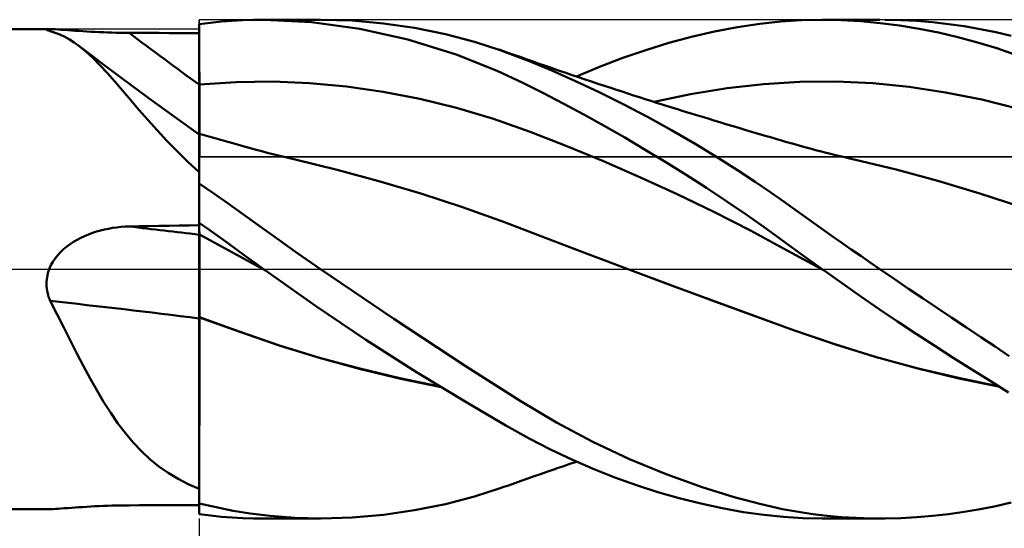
# Model space of a CAD drawing. Header units: millimetres. Extents: x -53 to 77, y -38 to 41.
# Tile 4 of 8: x 5 to 21, y -4 to 4. Entities that reach past the tile are written whole.
import ezdxf

# ---------------------------------------------------------------- set-up
doc = ezdxf.new("R2010")
doc.units = ezdxf.units.MM
doc.header["$LTSCALE"] = 4.7
doc.linetypes.add('LONGDASH_DASH', pattern=[0.85, 0.4, -0.2, 0.05, -0.2])
for name, color, linetype in [('1', 4, 'CONTINUOUS'), ('2', 7, 'CONTINUOUS'), ('4', 2, 'LONGDASH_DASH'), ('CUT', 1, 'CONTINUOUS'), ('NOCUT', 7, 'CONTINUOUS'), ('SK4', 2, 'LONGDASH_DASH')]:
    doc.layers.add(name, color=color, linetype=linetype)

msp = doc.modelspace()

# ---------------------------------------------------------------- linework, layer by layer
at = {"layer": '1', "color": 4, "linetype": 'CONTINUOUS', "lineweight": 50}
for p, q in [((8, 3.93), (8.183, 3.952)), ((8.183, 3.952), (8.36, 3.97)), ((8.36, 3.97), (8.533, 3.983)), ((8.533, 3.983), (8.704, 3.993)), ((8.704, 3.993), (8.873, 3.998)), ((8.873, 3.998), (9.042, 4)), ((9.033, 4), (9.95, 4)), ((9.806, 3.962), (9.042, 4)), ((10.578, 3.855), (9.806, 3.962)), ((10.459, 3.985), (9.959, 4)), ((10.96, 3.941), (10.459, 3.985)), ((16.998, 3.934), (17.338, 3.971)), ((17.338, 3.971), (17.67, 3.993)), ((17.67, 3.993), (18.001, 4)), ((17.999, 4), (18.928, 4)), ((18.31, 3.994), (18.001, 4)), ((18.62, 3.976), (18.31, 3.994)), ((18.931, 3.947), (18.62, 3.976)), ((19.266, 3.993), (19.014, 4)), ((19.52, 3.98), (19.266, 3.993)), ((19.774, 3.958), (19.52, 3.98)), ((20.028, 3.93), (19.774, 3.958)), ((0.26, 3.85), (5.595, 3.85)), ((5.552, 3.842), (5.553, 3.845)), ((5.556, 3.838), (5.552, 3.842)), ((5.553, 3.845), (5.558, 3.847)), ((5.56, 3.835), (5.556, 3.838)), ((5.558, 3.847), (5.567, 3.849)), ((5.566, 3.832), (5.56, 3.835)), ((5.575, 3.828), (5.566, 3.832)), ((5.567, 3.849), (5.579, 3.85)), ((5.584, 3.825), (5.575, 3.828)), ((5.579, 3.85), (5.596, 3.85)), ((5.596, 3.82), (5.584, 3.825)), ((5.623, 3.849), (5.596, 3.85)), ((5.609, 3.816), (5.596, 3.82)), ((5.689, 3.792), (5.609, 3.816)), ((5.657, 3.848), (5.623, 3.849)), ((5.696, 3.846), (5.657, 3.848)), ((5.74, 3.843), (5.696, 3.846)), ((5.788, 3.839), (5.74, 3.843)), ((5.839, 3.836), (5.788, 3.839)), ((5.893, 3.832), (5.839, 3.836)), ((5.95, 3.827), (5.893, 3.832)), ((6.01, 3.823), (5.95, 3.827)), ((6.07, 3.819), (6.01, 3.823)), ((6.133, 3.815), (6.07, 3.819)), ((6.197, 3.811), (6.133, 3.815)), ((6.262, 3.807), (6.197, 3.811)), ((6.328, 3.804), (6.262, 3.807)), ((6.395, 3.801), (6.328, 3.804)), ((6.463, 3.798), (6.395, 3.801)), ((6.531, 3.795), (6.463, 3.798)), ((6.6, 3.793), (6.531, 3.795)), ((6.67, 3.792), (6.6, 3.793)), ((8, 3.929), (8, 3.93)), ((8, 3.928), (8, 3.929)), ((8, 3.927), (8, 3.928)), ((8, 3.928), (8, 3.928)), ((8, 3.926), (8, 3.927)), ((8, 3.925), (8, 3.926)), ((8.001, 3.787), (8, 3.925)), ((8.001, 3.787), (8, 3.925)), ((8, 3.902), (8, 3.925)), ((8, 3.785), (8, 3.925)), ((8, 3.878), (8, 3.902)), ((8, 3.855), (8, 3.878)), ((8, 3.832), (8, 3.855)), ((8, 3.808), (8, 3.832)), ((8, 3.785), (8, 3.808)), ((11.353, 3.681), (10.578, 3.855)), ((11.459, 3.868), (10.96, 3.941)), ((11.957, 3.767), (11.459, 3.868)), ((15.906, 3.726), (16.274, 3.81)), ((16.274, 3.81), (16.64, 3.88)), ((16.64, 3.88), (16.998, 3.934)), ((19.243, 3.907), (18.931, 3.947)), ((19.556, 3.855), (19.243, 3.907)), ((19.869, 3.793), (19.556, 3.855)), ((20.181, 3.72), (19.869, 3.793)), ((20.282, 3.894), (20.028, 3.93)), ((20.535, 3.851), (20.282, 3.894)), ((20.787, 3.8), (20.535, 3.851)), ((21.037, 3.741), (20.787, 3.8)), ((5.767, 3.762), (5.689, 3.792)), ((5.844, 3.726), (5.767, 3.762)), ((5.92, 3.683), (5.844, 3.726)), ((5.996, 3.635), (5.92, 3.683)), ((6.739, 3.79), (6.67, 3.792)), ((6.809, 3.789), (6.739, 3.79)), ((6.879, 3.789), (6.809, 3.789)), ((7.039, 3.788), (6.879, 3.789)), ((7.199, 3.788), (7.039, 3.788)), ((7.359, 3.787), (7.199, 3.788)), ((7.52, 3.786), (7.359, 3.787)), ((7.68, 3.786), (7.52, 3.786)), ((7.84, 3.785), (7.68, 3.786)), ((8, 3.785), (7.84, 3.785)), ((8, 2.959), (8, 3.785)), ((8.001, 3.649), (8.001, 3.787)), ((8.001, 3.649), (8.001, 3.787)), ((8.002, 3.511), (8.001, 3.649)), ((8.002, 3.511), (8.001, 3.649)), ((12.126, 3.441), (11.353, 3.681)), ((12.422, 3.645), (11.957, 3.767)), ((12.815, 3.519), (12.422, 3.645)), ((15.538, 3.627), (15.906, 3.726)), ((20.494, 3.636), (20.181, 3.72)), ((20.806, 3.541), (20.494, 3.636)), ((6.071, 3.58), (5.996, 3.635)), ((6.181, 3.49), (6.071, 3.58)), ((6.238, 3.453), (6.071, 3.58)), ((6.293, 3.387), (6.181, 3.49)), ((8.003, 3.373), (8.002, 3.511)), ((8.003, 3.373), (8.002, 3.511)), ((12.886, 3.495), (12.815, 3.52)), ((13.285, 3.343), (12.815, 3.519)), ((12.957, 3.471), (12.886, 3.495)), ((14.8, 3.387), (15.17, 3.514)), ((15.17, 3.514), (15.538, 3.627)), ((21.118, 3.434), (20.806, 3.541)), ((6.406, 3.326), (6.238, 3.453)), ((6.407, 3.272), (6.293, 3.387)), ((6.745, 3.073), (6.406, 3.326)), ((8.003, 3.235), (8.003, 3.373)), ((8.003, 3.235), (8.003, 3.373)), ((12.784, 3.18), (12.126, 3.441)), ((13.054, 3.436), (12.957, 3.471)), ((13.152, 3.402), (13.054, 3.436)), ((13.249, 3.367), (13.152, 3.402)), ((13.347, 3.333), (13.249, 3.367)), ((13.661, 3.186), (13.285, 3.343)), ((13.445, 3.299), (13.347, 3.333)), ((14.429, 3.245), (14.8, 3.387)), ((6.525, 3.146), (6.407, 3.272)), ((8.004, 3.097), (8.003, 3.235)), ((8.004, 3.097), (8.003, 3.235)), ((13.195, 2.988), (12.784, 3.18)), ((13.542, 3.265), (13.445, 3.299)), ((13.64, 3.231), (13.542, 3.265)), ((13.738, 3.197), (13.64, 3.231)), ((14.04, 3.017), (13.661, 3.186)), ((13.783, 3.182), (13.738, 3.197)), ((13.886, 3.146), (13.783, 3.182)), ((14.059, 3.088), (14.429, 3.245)), ((6.645, 3.01), (6.525, 3.146)), ((6.769, 2.866), (6.645, 3.01)), ((7.199, 2.737), (6.745, 3.073)), ((8.004, 2.96), (8.004, 3.097)), ((8.004, 2.96), (8.004, 3.097)), ((8.594, 3.001), (9.184, 3.01)), ((9.774, 2.984), (9.184, 3.01)), ((13.989, 3.111), (13.886, 3.146)), ((14.092, 3.076), (13.989, 3.111)), ((14.423, 2.836), (14.04, 3.017)), ((14.196, 3.042), (14.092, 3.076)), ((14.299, 3.007), (14.196, 3.042)), ((14.402, 2.973), (14.299, 3.007)), ((17.059, 2.968), (17.644, 3.005)), ((17.644, 3.005), (18.228, 3.008)), ((18.813, 2.98), (18.228, 3.008)), ((6.898, 2.715), (6.769, 2.866)), ((8, 2.959), (8.001, 2.959)), ((8, 2.585), (8, 2.959)), ((8.001, 2.959), (8.002, 2.959)), ((8.002, 2.959), (8.004, 2.96)), ((8.004, 2.96), (8.594, 3.001)), ((8.005, 2.906), (8.004, 2.96)), ((8.005, 2.906), (8.004, 2.96)), ((8.004, 2.96), (8.004, 2.96)), ((8.005, 2.854), (8.005, 2.906)), ((8.005, 2.854), (8.005, 2.906)), ((8.005, 2.803), (8.005, 2.854)), ((8.005, 2.803), (8.005, 2.854)), ((10.364, 2.928), (9.774, 2.984)), ((10.954, 2.843), (10.364, 2.928)), ((13.518, 2.827), (13.195, 2.988)), ((14.505, 2.939), (14.402, 2.973)), ((14.609, 2.905), (14.505, 2.939)), ((14.699, 2.875), (14.609, 2.905)), ((14.791, 2.846), (14.699, 2.875)), ((14.883, 2.816), (14.791, 2.846)), ((15.89, 2.804), (16.475, 2.9)), ((16.475, 2.9), (17.059, 2.968)), ((19.397, 2.921), (18.813, 2.98)), ((19.982, 2.835), (19.397, 2.921)), ((7.033, 2.556), (6.898, 2.715)), ((7.599, 2.447), (7.199, 2.737)), ((8.005, 2.752), (8.005, 2.803)), ((8.005, 2.752), (8.005, 2.803)), ((8.006, 2.702), (8.005, 2.752)), ((8.006, 2.702), (8.005, 2.752)), ((8.006, 2.653), (8.006, 2.702)), ((8.006, 2.653), (8.006, 2.702)), ((11.544, 2.729), (10.954, 2.843)), ((12.134, 2.585), (11.544, 2.729)), ((13.844, 2.657), (13.518, 2.827)), ((14.809, 2.644), (14.423, 2.836)), ((14.975, 2.786), (14.883, 2.816)), ((15.067, 2.757), (14.975, 2.786)), ((15.159, 2.728), (15.067, 2.757)), ((15.251, 2.698), (15.159, 2.728)), ((15.343, 2.669), (15.251, 2.698)), ((15.306, 2.681), (15.89, 2.804)), ((20.566, 2.719), (19.982, 2.835)), ((21.151, 2.573), (20.566, 2.719)), ((7.176, 2.393), (7.033, 2.556)), ((8, 2.513), (8, 2.585)), ((8.006, 2.606), (8.006, 2.653)), ((8.006, 2.606), (8.006, 2.653)), ((8.006, 2.559), (8.006, 2.606)), ((8.006, 2.559), (8.006, 2.606)), ((8.007, 2.514), (8.006, 2.559)), ((8.007, 2.514), (8.006, 2.559)), ((12.723, 2.41), (12.134, 2.585)), ((14.173, 2.481), (13.844, 2.657)), ((15.195, 2.441), (14.809, 2.644)), ((15.435, 2.64), (15.343, 2.669)), ((15.496, 2.621), (15.435, 2.64)), ((15.557, 2.602), (15.496, 2.621)), ((15.618, 2.583), (15.557, 2.602)), ((15.68, 2.564), (15.618, 2.583)), ((15.752, 2.541), (15.68, 2.564)), ((15.825, 2.519), (15.752, 2.541)), ((7.326, 2.226), (7.176, 2.393)), ((8, 2.16), (7.599, 2.447)), ((8, 2.445), (8, 2.513)), ((8, 2.381), (8, 2.445)), ((8, 2.322), (8, 2.381)), ((8.007, 2.471), (8.007, 2.514)), ((8.007, 2.471), (8.007, 2.514)), ((8.007, 2.429), (8.007, 2.471)), ((8.007, 2.429), (8.007, 2.471)), ((8.007, 2.389), (8.007, 2.429)), ((8.007, 2.389), (8.007, 2.429)), ((8.007, 2.35), (8.007, 2.389)), ((8.007, 2.35), (8.007, 2.389)), ((13.313, 2.201), (12.723, 2.41)), ((14.502, 2.298), (14.173, 2.481)), ((15.581, 2.228), (15.195, 2.441)), ((15.898, 2.497), (15.825, 2.519)), ((15.97, 2.474), (15.898, 2.497)), ((16.043, 2.452), (15.97, 2.474)), ((16.116, 2.43), (16.043, 2.452)), ((16.188, 2.408), (16.116, 2.43)), ((16.261, 2.385), (16.188, 2.408)), ((16.358, 2.356), (16.261, 2.385)), ((7.483, 2.058), (7.326, 2.226)), ((8, 2.268), (8, 2.322)), ((8, 2.218), (8, 2.268)), ((8, 2.174), (8, 2.218)), ((8.008, 2.314), (8.007, 2.35)), ((8.008, 2.314), (8.007, 2.35)), ((8.008, 2.279), (8.008, 2.314)), ((8.008, 2.279), (8.008, 2.314)), ((8.008, 2.246), (8.008, 2.279)), ((8.008, 2.246), (8.008, 2.279)), ((8.008, 2.215), (8.008, 2.246)), ((8.008, 2.215), (8.008, 2.246)), ((8.008, 2.187), (8.008, 2.215)), ((8.008, 2.187), (8.008, 2.215)), ((14.832, 2.109), (14.502, 2.298)), ((15.963, 2.007), (15.581, 2.228)), ((16.455, 2.327), (16.358, 2.356)), ((16.552, 2.298), (16.455, 2.327)), ((16.648, 2.269), (16.552, 2.298)), ((16.758, 2.236), (16.648, 2.269)), ((16.868, 2.204), (16.758, 2.236)), ((7.647, 1.891), (7.483, 2.058)), ((8.003, 2.173), (8, 2.174)), ((8, 0.411), (8, 2.174)), ((8.004, 2.172), (8.003, 2.173)), ((8.003, 2.051), (8.004, 2.094)), ((8.003, 2.05), (8.004, 2.094)), ((8.005, 2.172), (8.004, 2.172)), ((8.004, 2.128), (8.005, 2.153)), ((8.004, 2.128), (8.005, 2.153)), ((8.004, 2.094), (8.004, 2.128)), ((8.004, 2.094), (8.004, 2.128)), ((8.006, 2.172), (8.005, 2.172)), ((8.005, 2.167), (8.006, 2.172)), ((8.005, 2.167), (8.006, 2.172)), ((8.005, 2.153), (8.005, 2.167)), ((8.005, 2.153), (8.005, 2.167)), ((8.006, 2.168), (8.006, 2.172)), ((8.082, 2.15), (8.006, 2.172)), ((8.006, 2.172), (8.006, 2.172)), ((8.007, 2.158), (8.006, 2.168)), ((8.007, 2.141), (8.007, 2.158)), ((8.007, 2.118), (8.007, 2.141)), ((8.008, 2.087), (8.007, 2.118)), ((8.008, 2.184), (8.008, 2.187)), ((8.008, 2.184), (8.008, 2.187)), ((8.008, 2.182), (8.008, 2.184)), ((8.008, 2.182), (8.008, 2.184)), ((8.008, 2.179), (8.008, 2.182)), ((8.008, 2.179), (8.008, 2.182)), ((8.008, 2.176), (8.008, 2.179)), ((8.008, 2.176), (8.008, 2.179)), ((8.008, 2.174), (8.008, 2.176)), ((8.008, 2.174), (8.008, 2.176)), ((8.008, 2.171), (8.008, 2.174)), ((8.008, 2.171), (8.008, 2.174)), ((8.008, 2.051), (8.008, 2.087)), ((8.158, 2.128), (8.082, 2.15)), ((8.235, 2.106), (8.158, 2.128)), ((8.311, 2.084), (8.235, 2.106)), ((8.387, 2.062), (8.311, 2.084)), ((8.463, 2.04), (8.387, 2.062)), ((13.903, 1.972), (13.313, 2.201)), ((15.162, 1.915), (14.832, 2.109)), ((16.978, 2.171), (16.868, 2.204)), ((17.087, 2.139), (16.978, 2.171)), ((17.149, 2.121), (17.087, 2.139)), ((17.21, 2.103), (17.149, 2.121)), ((17.271, 2.085), (17.21, 2.103)), ((17.333, 2.067), (17.271, 2.085)), ((17.394, 2.049), (17.333, 2.067)), ((8.002, 1.935), (8.003, 1.997)), ((8.002, 1.863), (8.002, 1.935)), ((8.002, 1.863), (8.002, 1.935)), ((8.003, 1.997), (8.003, 2.051)), ((8.003, 1.997), (8.003, 2.05)), ((8.002, 1.935), (8.003, 1.997)), ((8.539, 2.019), (8.463, 2.04)), ((8.616, 1.997), (8.539, 2.019)), ((8.721, 1.968), (8.616, 1.997)), ((8.826, 1.939), (8.721, 1.968)), ((8.916, 1.914), (8.826, 1.939)), ((9.005, 1.89), (8.916, 1.914)), ((14.493, 1.729), (13.903, 1.972)), ((15.49, 1.717), (15.162, 1.915)), ((16.319, 1.791), (15.963, 2.007)), ((17.456, 2.032), (17.394, 2.049)), ((17.517, 2.014), (17.456, 2.032)), ((17.578, 1.997), (17.517, 2.014)), ((17.662, 1.973), (17.578, 1.997)), ((17.746, 1.95), (17.662, 1.973)), ((17.83, 1.927), (17.746, 1.95)), ((17.913, 1.905), (17.83, 1.927)), ((17.989, 1.886), (17.913, 1.905)), ((7.819, 1.723), (7.647, 1.891)), ((8.001, 1.694), (8.002, 1.783)), ((8.001, 1.694), (8.002, 1.783)), ((8.002, 1.783), (8.002, 1.863)), ((8.002, 1.783), (8.002, 1.863)), ((9.095, 1.867), (9.005, 1.89)), ((9.184, 1.844), (9.095, 1.867)), ((9.274, 1.822), (9.184, 1.844)), ((9.364, 1.8), (9.274, 1.822)), ((9.453, 1.779), (9.364, 1.8)), ((9.543, 1.758), (9.453, 1.779)), ((10.214, 1.594), (9.543, 1.758)), ((16.641, 1.587), (16.319, 1.791)), ((18.064, 1.866), (17.989, 1.886)), ((18.139, 1.848), (18.064, 1.866)), ((18.215, 1.829), (18.139, 1.848)), ((18.29, 1.811), (18.215, 1.829)), ((18.365, 1.793), (18.29, 1.811)), ((18.441, 1.775), (18.365, 1.793)), ((18.516, 1.758), (18.441, 1.775)), ((19.188, 1.596), (18.516, 1.758)), ((8, 1.556), (7.819, 1.723)), ((8, 1.491), (8.001, 1.597)), ((8, 1.491), (8.001, 1.597)), ((8.001, 1.597), (8.001, 1.694)), ((8.001, 1.597), (8.001, 1.694)), ((10.885, 1.413), (10.214, 1.594)), ((15.083, 1.472), (14.493, 1.729)), ((15.818, 1.512), (15.49, 1.717)), ((16.928, 1.398), (16.641, 1.587)), ((19.86, 1.415), (19.188, 1.596)), ((8, 1.378), (8, 1.491)), ((8, 1.378), (8, 1.491)), ((15.673, 1.202), (15.083, 1.472)), ((16.145, 1.302), (15.818, 1.512)), ((8.234, 1.214), (8, 1.371)), ((11.557, 1.213), (10.885, 1.413)), ((16.472, 1.086), (16.145, 1.302)), ((17.177, 1.229), (16.928, 1.398)), ((20.533, 1.214), (19.86, 1.415)), ((8.466, 1.053), (8.234, 1.214)), ((12.228, 0.994), (11.557, 1.213)), ((16.263, 0.917), (15.673, 1.202)), ((17.389, 1.081), (17.177, 1.229)), ((21.205, 0.992), (20.533, 1.214)), ((8.698, 0.888), (8.466, 1.053)), ((12.9, 0.753), (12.228, 0.994)), ((16.796, 0.865), (16.472, 1.086)), ((17.561, 0.958), (17.389, 1.081)), ((17.711, 0.851), (17.561, 0.958)), ((8.944, 0.71), (8.698, 0.888)), ((16.853, 0.617), (16.263, 0.917)), ((17.109, 0.645), (16.796, 0.865)), ((17.862, 0.744), (17.711, 0.851)), ((6.415, 0.619), (6.48, 0.635)), ((6.48, 0.635), (6.546, 0.648)), ((6.546, 0.648), (6.612, 0.66)), ((6.612, 0.66), (6.678, 0.669)), ((6.678, 0.669), (6.745, 0.676)), ((6.745, 0.676), (6.812, 0.681)), ((6.812, 0.681), (6.879, 0.683)), ((6.879, 0.683), (7.039, 0.687)), ((7.039, 0.687), (7.199, 0.69)), ((7.199, 0.69), (7.359, 0.693)), ((7.359, 0.693), (7.52, 0.696)), ((7.52, 0.696), (7.68, 0.699)), ((7.68, 0.699), (7.84, 0.702)), ((7.84, 0.702), (8, 0.705)), ((8.156, 0.636), (8, 0.745)), ((8.001, 0.716), (8, 0.744)), ((8.001, 0.716), (8, 0.744)), ((8.001, 0.689), (8.001, 0.716)), ((8.001, 0.689), (8.001, 0.716)), ((8.002, 0.662), (8.001, 0.689)), ((8.002, 0.662), (8.001, 0.689)), ((8.003, 0.635), (8.002, 0.662)), ((8.003, 0.635), (8.002, 0.662)), ((8.003, 0.607), (8.003, 0.635)), ((8.003, 0.607), (8.003, 0.635)), ((8.307, 0.528), (8.156, 0.636)), ((9.241, 0.498), (8.944, 0.71)), ((13.571, 0.495), (12.9, 0.753)), ((17.409, 0.429), (17.109, 0.645)), ((18.013, 0.637), (17.862, 0.744)), ((18.164, 0.53), (18.013, 0.637)), ((6.043, 0.472), (6.102, 0.503)), ((6.102, 0.503), (6.162, 0.531)), ((6.162, 0.531), (6.224, 0.557)), ((6.224, 0.557), (6.287, 0.58)), ((6.287, 0.58), (6.351, 0.601)), ((6.351, 0.601), (6.415, 0.619)), ((8.001, 0.555), (8, 0.555)), ((8.002, 0.554), (8.001, 0.555)), ((8.004, 0.553), (8.002, 0.554)), ((8.004, 0.58), (8.003, 0.607)), ((8.004, 0.58), (8.003, 0.607)), ((8.004, 0.553), (8.004, 0.58)), ((8.004, 0.553), (8.004, 0.58)), ((8.005, 0.542), (8.004, 0.553)), ((8.005, 0.542), (8.004, 0.553)), ((8.181, 0.46), (8.004, 0.553)), ((8.004, 0.553), (8.004, 0.553)), ((8.005, 0.529), (8.005, 0.542)), ((8.005, 0.529), (8.005, 0.542)), ((8.005, 0.513), (8.005, 0.529)), ((8.005, 0.513), (8.005, 0.529)), ((8.005, 0.495), (8.005, 0.513)), ((8.005, 0.495), (8.005, 0.513)), ((8.006, 0.475), (8.005, 0.495)), ((8.006, 0.475), (8.005, 0.495)), ((8.006, 0.453), (8.006, 0.475)), ((8.006, 0.453), (8.006, 0.475)), ((8.455, 0.421), (8.307, 0.528)), ((9.587, 0.253), (9.241, 0.498)), ((14.243, 0.239), (13.571, 0.495)), ((17.442, 0.299), (16.853, 0.617)), ((18.316, 0.424), (18.164, 0.53)), ((5.776, 0.274), (5.824, 0.32)), ((5.824, 0.32), (5.875, 0.362)), ((5.875, 0.362), (5.929, 0.402)), ((5.929, 0.402), (5.985, 0.438)), ((5.985, 0.438), (6.043, 0.472)), ((8, 0.372), (8, 0.411)), ((8, 0.328), (8, 0.372)), ((8, 0.282), (8, 0.328)), ((8.006, 0.429), (8.006, 0.453)), ((8.006, 0.429), (8.006, 0.453)), ((8.006, 0.403), (8.006, 0.429)), ((8.006, 0.403), (8.006, 0.429)), ((8.007, 0.375), (8.006, 0.403)), ((8.007, 0.375), (8.006, 0.403)), ((8.007, 0.345), (8.007, 0.375)), ((8.007, 0.345), (8.007, 0.375)), ((8.007, 0.313), (8.007, 0.345)), ((8.007, 0.313), (8.007, 0.345)), ((8.358, 0.365), (8.181, 0.46)), ((8.535, 0.269), (8.358, 0.365)), ((8.601, 0.315), (8.455, 0.421)), ((17.703, 0.214), (17.409, 0.429)), ((18.468, 0.317), (18.316, 0.424)), ((18.621, 0.211), (18.468, 0.317)), ((5.653, 0.118), (5.69, 0.173)), ((5.69, 0.173), (5.731, 0.225)), ((5.731, 0.225), (5.776, 0.274)), ((8, 0.231), (8, 0.282)), ((8, 0.178), (8, 0.231)), ((8, 0.122), (8, 0.178)), ((8.007, 0.279), (8.007, 0.313)), ((8.007, 0.279), (8.007, 0.313)), ((8.007, 0.244), (8.007, 0.279)), ((8.007, 0.244), (8.007, 0.279)), ((8.008, 0.207), (8.007, 0.244)), ((8.008, 0.207), (8.007, 0.244)), ((8.008, 0.169), (8.008, 0.207)), ((8.008, 0.169), (8.008, 0.207)), ((8.008, 0.129), (8.008, 0.169)), ((8.008, 0.129), (8.008, 0.169)), ((8.711, 0.172), (8.535, 0.269)), ((8.745, 0.21), (8.601, 0.315)), ((8.888, 0.074), (8.711, 0.172)), ((8.889, 0.105), (8.745, 0.21)), ((9.95, 0), (9.587, 0.253)), ((14.914, -0.013), (14.243, 0.239)), ((18.032, -0.024), (17.442, 0.299)), ((17.999, 0), (17.703, 0.214)), ((18.774, 0.105), (18.621, 0.211)), ((5.583, -0.033), (5.595, 0)), ((5.595, 0), (5.621, 0.061)), ((5.621, 0.061), (5.653, 0.118)), ((8, 0.062), (8, 0.122)), ((8, 0.001), (8, 0.062)), ((8, -0.063), (8, 0.001)), ((8.008, 0.087), (8.008, 0.129)), ((8.008, 0.087), (8.008, 0.129)), ((8.008, 0.044), (8.008, 0.087)), ((8.008, 0.044), (8.008, 0.087)), ((8.008, 0), (8.008, 0.044)), ((8.008, 0), (8.008, 0.044)), ((8.008, -0.064), (8.008, 0)), ((9.065, -0.024), (8.888, 0.074)), ((9.032, 0), (8.889, 0.105)), ((9.038, -0.004), (9.032, 0)), ((11.127, -0.798), (9.95, 0)), ((18.004, -0.004), (17.999, 0)), ((18.927, 0), (18.774, 0.105)), ((19.157, -0.157), (18.927, 0)), ((5.555, -0.169), (5.559, -0.134)), ((5.559, -0.134), (5.566, -0.1)), ((5.566, -0.1), (5.574, -0.066)), ((5.574, -0.066), (5.583, -0.033)), ((8, -0.129), (8, -0.063)), ((8, -0.197), (8, -0.129)), ((8.009, -0.13), (8.008, -0.064)), ((8.009, -0.198), (8.009, -0.13)), ((9.043, -0.008), (9.038, -0.004)), ((9.048, -0.012), (9.043, -0.008)), ((9.059, -0.02), (9.048, -0.012)), ((9.065, -0.024), (9.059, -0.02)), ((9.867, -0.59), (9.065, -0.024)), ((15.574, -0.258), (14.914, -0.013)), ((15.581, -0.261), (14.914, -0.013)), ((18.01, -0.008), (18.004, -0.004)), ((18.016, -0.012), (18.01, -0.008)), ((18.021, -0.016), (18.016, -0.012)), ((18.027, -0.02), (18.021, -0.016)), ((18.033, -0.024), (18.027, -0.02)), ((18.033, -0.024), (18.032, -0.024)), ((18.032, -0.024), (18.032, -0.024)), ((18.032, -0.024), (18.032, -0.024)), ((18.032, -0.024), (18.032, -0.024)), ((18.033, -0.024), (18.033, -0.024)), ((18.326, -0.232), (18.033, -0.024)), ((19.388, -0.315), (19.157, -0.157)), ((5.552, -0.239), (5.553, -0.204)), ((5.553, -0.274), (5.552, -0.239)), ((5.553, -0.204), (5.555, -0.169)), ((5.557, -0.309), (5.553, -0.274)), ((5.561, -0.343), (5.557, -0.309)), ((8, -0.266), (8, -0.197)), ((8, -0.337), (8, -0.266)), ((8.009, -0.268), (8.009, -0.198)), ((8.009, -0.339), (8.009, -0.268)), ((16.234, -0.502), (15.574, -0.258)), ((16.242, -0.504), (15.581, -0.261)), ((18.621, -0.437), (18.326, -0.232)), ((19.62, -0.471), (19.388, -0.315)), ((5.568, -0.377), (5.561, -0.343)), ((5.576, -0.411), (5.568, -0.377)), ((5.585, -0.444), (5.576, -0.411)), ((5.596, -0.477), (5.585, -0.444)), ((8, -0.408), (8, -0.337)), ((8, -0.48), (8, -0.408)), ((8.009, -0.41), (8.009, -0.339)), ((8.009, -0.483), (8.009, -0.41)), ((18.916, -0.64), (18.621, -0.437)), ((19.852, -0.628), (19.62, -0.471)), ((5.609, -0.51), (5.596, -0.477)), ((5.72, -0.726), (5.609, -0.51)), ((8, -0.553), (8, -0.48)), ((8, -0.626), (8, -0.553)), ((8, -0.698), (8, -0.626)), ((8.008, -0.701), (8.009, -0.628)), ((8.009, -0.556), (8.009, -0.483)), ((8.009, -0.628), (8.009, -0.556)), ((10.678, -1.133), (9.867, -0.59)), ((16.895, -0.745), (16.234, -0.502)), ((16.901, -0.745), (16.242, -0.504)), ((20.085, -0.783), (19.852, -0.628)), ((5.828, -0.938), (5.72, -0.726)), ((8, -0.77), (8, -0.698)), ((8.001, -0.771), (8, -0.77)), ((8, -0.771), (8, -0.77)), ((8, -0.771), (8, -0.771)), ((8, -0.771), (8, -0.771)), ((8, -0.772), (8, -0.771)), ((8.001, -0.773), (8, -0.772)), ((8, -0.92), (8, -0.772)), ((8, -0.772), (8, -0.772)), ((8, -0.772), (8, -0.772)), ((8.003, -0.771), (8.001, -0.771)), ((8.003, -0.773), (8.001, -0.773)), ((8.004, -0.772), (8.003, -0.771)), ((8.004, -0.774), (8.003, -0.773)), ((8.005, -0.772), (8.004, -0.772)), ((8.005, -0.774), (8.004, -0.774)), ((8.008, -0.773), (8.005, -0.772)), ((8.007, -0.775), (8.005, -0.774)), ((8.008, -0.775), (8.007, -0.775)), ((8.008, -0.773), (8.008, -0.701)), ((8.659, -1.007), (8.008, -0.773)), ((8.008, -0.774), (8.008, -0.773)), ((8.008, -0.774), (8.008, -0.773)), ((8.008, -0.774), (8.008, -0.774)), ((8.008, -0.774), (8.008, -0.774)), ((8.008, -0.775), (8.008, -0.774)), ((8.008, -0.775), (8.008, -0.774)), ((8.654, -1.008), (8.008, -0.775)), ((8.008, -0.775), (8.008, -0.775)), ((8.008, -0.775), (8.008, -0.775)), ((8.008, -0.775), (8.008, -0.775)), ((8.008, -0.938), (8.008, -0.775)), ((8.008, -0.938), (8.008, -0.775)), ((17.555, -0.985), (16.895, -0.745)), ((17.54, -0.978), (16.901, -0.745)), ((19.212, -0.839), (18.916, -0.64)), ((20.316, -0.938), (20.085, -0.783)), ((5.934, -1.148), (5.828, -0.938)), ((8, -1.068), (8, -0.92)), ((8.007, -1.102), (8.008, -0.938)), ((8.007, -1.102), (8.008, -0.938)), ((12.285, -1.559), (11.127, -0.798)), ((19.509, -1.036), (19.212, -0.839)), ((20.547, -1.091), (20.316, -0.938)), ((8, -1.218), (8, -1.068)), ((8.007, -1.267), (8.007, -1.102)), ((8.007, -1.267), (8.007, -1.102)), ((9.301, -1.228), (8.654, -1.008)), ((9.293, -1.225), (8.659, -1.007)), ((18.186, -1.2), (17.54, -0.978)), ((18.215, -1.211), (17.555, -0.985)), ((19.807, -1.229), (19.509, -1.036)), ((20.777, -1.243), (20.547, -1.091)), ((6.039, -1.354), (5.934, -1.148)), ((8, -1.369), (8, -1.218)), ((9.933, -1.421), (9.293, -1.225)), ((9.947, -1.426), (9.301, -1.228)), ((11.491, -1.651), (10.678, -1.133)), ((18.852, -1.404), (18.186, -1.2)), ((18.875, -1.412), (18.215, -1.211)), ((20.103, -1.42), (19.807, -1.229)), ((21.005, -1.394), (20.777, -1.243)), ((6.144, -1.555), (6.039, -1.354)), ((8, -1.52), (8, -1.369)), ((8.006, -1.434), (8.007, -1.267)), ((8.006, -1.433), (8.007, -1.267)), ((10.578, -1.596), (9.933, -1.421)), ((19.522, -1.586), (18.852, -1.404)), ((19.535, -1.593), (18.875, -1.412)), ((20.401, -1.608), (20.103, -1.42)), ((6.25, -1.752), (6.144, -1.555)), ((8, -1.672), (8, -1.52)), ((8.006, -1.6), (8.006, -1.433)), ((8.006, -1.601), (8.006, -1.434)), ((10.593, -1.602), (9.947, -1.426)), ((13.151, -2.113), (12.285, -1.559)), ((8, -1.824), (8, -1.672)), ((8.005, -1.767), (8.006, -1.6)), ((8.005, -1.769), (8.006, -1.601)), ((11.222, -1.75), (10.578, -1.596)), ((11.239, -1.757), (10.593, -1.602)), ((12.295, -2.141), (11.491, -1.651)), ((20.187, -1.746), (19.522, -1.586)), ((20.196, -1.752), (19.535, -1.593)), ((20.698, -1.793), (20.401, -1.608)), ((6.358, -1.943), (6.25, -1.752)), ((8, -1.975), (8, -1.824)), ((8.005, -1.935), (8.005, -1.767)), ((8.005, -1.936), (8.005, -1.769)), ((11.864, -1.882), (11.222, -1.75)), ((11.885, -1.891), (11.239, -1.757)), ((20.845, -1.883), (20.187, -1.746)), ((20.856, -1.89), (20.196, -1.752)), ((20.994, -1.976), (20.698, -1.793)), ((6.468, -2.129), (6.358, -1.943)), ((8, -2.126), (8, -1.975)), ((8.005, -2.101), (8.005, -1.935)), ((8.005, -2.102), (8.005, -1.936)), ((6.581, -2.307), (6.468, -2.129)), ((8, -2.276), (8, -2.126)), ((8.004, -2.266), (8.005, -2.101)), ((8.004, -2.267), (8.005, -2.102)), ((12.922, -2.506), (12.295, -2.141)), ((13.737, -2.462), (13.151, -2.113)), ((6.697, -2.474), (6.581, -2.307)), ((8, -2.424), (8, -2.276)), ((8.004, -2.429), (8.004, -2.266)), ((8.004, -2.43), (8.004, -2.267)), ((6.817, -2.632), (6.697, -2.474)), ((8, -2.57), (8, -2.424)), ((8.003, -2.59), (8.004, -2.429)), ((8.003, -2.591), (8.004, -2.43)), ((13.299, -2.716), (12.922, -2.506)), ((14.318, -2.769), (13.737, -2.462)), ((6.942, -2.781), (6.817, -2.632)), ((8, -2.714), (8, -2.57)), ((8.003, -2.749), (8.003, -2.59)), ((8.003, -2.75), (8.003, -2.591)), ((7.073, -2.919), (6.942, -2.781)), ((8, -2.856), (8, -2.714)), ((8.002, -2.904), (8.003, -2.749)), ((8.002, -2.906), (8.003, -2.75)), ((13.639, -2.891), (13.299, -2.716)), ((14.907, -3.046), (14.318, -2.769)), ((7.211, -3.047), (7.073, -2.919)), ((8, -2.995), (8, -2.856)), ((8, -3.132), (8, -2.995)), ((8.002, -3.057), (8.002, -2.904)), ((8.002, -3.058), (8.002, -2.906)), ((13.983, -3.053), (13.639, -2.891)), ((7.355, -3.164), (7.211, -3.047)), ((8, -3.264), (8, -3.132)), ((8.002, -3.205), (8.002, -3.057)), ((8.002, -3.205), (8.002, -3.058)), ((13.836, -3.164), (13.95, -3.124)), ((13.95, -3.124), (14.059, -3.088)), ((14.328, -3.203), (13.983, -3.053)), ((15.496, -3.289), (14.907, -3.046)), ((7.506, -3.269), (7.355, -3.164)), ((7.663, -3.363), (7.506, -3.269)), ((8, -3.393), (8, -3.264)), ((8.001, -3.348), (8.002, -3.205)), ((8.001, -3.349), (8.002, -3.205)), ((13.377, -3.322), (13.48, -3.286)), ((13.48, -3.286), (13.583, -3.251)), ((13.583, -3.251), (13.692, -3.213)), ((13.692, -3.213), (13.761, -3.189)), ((13.761, -3.189), (13.836, -3.164)), ((14.674, -3.34), (14.328, -3.203)), ((16.075, -3.498), (15.496, -3.289)), ((7.827, -3.447), (7.663, -3.363)), ((8, -3.521), (7.827, -3.447)), ((8, -3.518), (8, -3.393)), ((8.001, -3.487), (8.001, -3.348)), ((8.001, -3.487), (8.001, -3.349)), ((12.89, -3.494), (12.964, -3.468)), ((12.964, -3.468), (13.069, -3.431)), ((13.069, -3.431), (13.172, -3.395)), ((13.172, -3.395), (13.275, -3.358)), ((13.275, -3.358), (13.377, -3.322)), ((15.02, -3.464), (14.674, -3.34)), ((15.365, -3.576), (15.02, -3.464)), ((8, -3.621), (8.001, -3.487)), ((8, -3.621), (8.001, -3.487)), ((8, -3.552), (8, -3.518)), ((8, -3.586), (8, -3.552)), ((8, -3.619), (8, -3.586)), ((8, -3.653), (8, -3.619)), ((8, -3.75), (8, -3.621)), ((8, -3.75), (8, -3.621)), ((12.422, -3.645), (12.815, -3.519)), ((12.815, -3.52), (12.89, -3.494)), ((15.708, -3.674), (15.365, -3.576)), ((16.59, -3.657), (16.075, -3.498)), ((6.6, -3.793), (6.67, -3.792)), ((6.67, -3.792), (6.739, -3.79)), ((6.739, -3.79), (6.809, -3.789)), ((6.809, -3.789), (6.879, -3.789)), ((6.879, -3.789), (7.039, -3.788)), ((7.039, -3.788), (7.199, -3.788)), ((7.199, -3.788), (7.359, -3.787)), ((7.359, -3.787), (7.52, -3.786)), ((7.52, -3.786), (7.68, -3.786)), ((7.68, -3.786), (7.84, -3.785)), ((7.84, -3.785), (8, -3.785)), ((8, -3.685), (8, -3.653)), ((8, -3.718), (8, -3.685)), ((8, -3.75), (8, -3.718)), ((8, -3.925), (8, -3.75)), ((8, -3.751), (8, -3.75)), ((8, -3.752), (8, -3.751)), ((8, -3.753), (8, -3.752)), ((8, -3.754), (8, -3.753)), ((8, -3.755), (8, -3.754)), ((8, -3.756), (8, -3.755)), ((8, -3.758), (8, -3.756)), ((8.274, -3.82), (8, -3.758)), ((8, -3.93), (8, -3.758)), ((11.459, -3.868), (11.957, -3.767)), ((11.957, -3.767), (12.422, -3.645)), ((16.052, -3.761), (15.708, -3.674)), ((16.395, -3.835), (16.052, -3.761)), ((17.021, -3.771), (16.59, -3.657)), ((17.366, -3.847), (17.021, -3.771)), ((20.787, -3.8), (21.037, -3.741)), ((0.26, -3.85), (5.595, -3.85)), ((5.596, -3.85), (5.623, -3.849)), ((5.623, -3.849), (5.657, -3.848)), ((5.657, -3.848), (5.696, -3.846)), ((5.696, -3.846), (5.74, -3.843)), ((5.74, -3.843), (5.788, -3.839)), ((5.788, -3.839), (5.839, -3.836)), ((5.839, -3.836), (5.893, -3.832)), ((5.893, -3.832), (5.95, -3.827)), ((5.95, -3.827), (6.01, -3.823)), ((6.01, -3.823), (6.07, -3.819)), ((6.07, -3.819), (6.133, -3.815)), ((6.133, -3.815), (6.197, -3.811)), ((6.197, -3.811), (6.262, -3.807)), ((6.262, -3.807), (6.328, -3.804)), ((6.328, -3.804), (6.395, -3.801)), ((6.395, -3.801), (6.463, -3.798)), ((6.463, -3.798), (6.531, -3.795)), ((6.531, -3.795), (6.6, -3.793)), ((8.183, -3.952), (8, -3.93)), ((8.545, -3.874), (8.274, -3.82)), ((8.818, -3.919), (8.545, -3.874)), ((9.141, -3.959), (8.818, -3.919)), ((10.459, -3.985), (10.96, -3.941)), ((10.96, -3.941), (11.459, -3.868)), ((16.736, -3.896), (16.395, -3.835)), ((17.066, -3.943), (16.736, -3.896)), ((17.382, -3.975), (17.066, -3.943)), ((17.622, -3.894), (17.366, -3.847)), ((17.852, -3.929), (17.622, -3.894)), ((18.082, -3.957), (17.852, -3.929)), ((19.774, -3.958), (20.028, -3.93)), ((20.028, -3.93), (20.282, -3.894)), ((20.282, -3.894), (20.535, -3.851)), ((20.535, -3.851), (20.787, -3.8)), ((8.36, -3.97), (8.183, -3.952)), ((8.533, -3.983), (8.36, -3.97)), ((8.704, -3.993), (8.533, -3.983)), ((8.873, -3.998), (8.704, -3.993)), ((9.042, -4), (8.873, -3.998)), ((9.95, -4), (9.033, -4)), ((9.534, -3.989), (9.141, -3.959)), ((9.959, -4), (9.534, -3.989)), ((9.959, -4), (10.459, -3.985)), ((17.691, -3.994), (17.382, -3.975)), ((18.001, -4), (17.691, -3.994)), ((18.928, -4), (17.999, -4)), ((18.314, -3.977), (18.082, -3.957)), ((18.547, -3.991), (18.314, -3.977)), ((18.78, -3.999), (18.547, -3.991)), ((19.014, -4), (18.78, -3.999)), ((19.014, -4), (19.266, -3.993)), ((19.266, -3.993), (19.52, -3.98)), ((19.52, -3.98), (19.774, -3.958))]:
    msp.add_line(p, q, dxfattribs=at)
for centre, major_axis, ratio, start_param, end_param in [((43.98, 56.039), (-40.957, 53.53), 0.946409, 1.855825, 1.876608), ((43.98, -20.207), (-65.054, 17.632), 0.196254, 5.350652, 5.371436), ((43.609, -21.579), (-65.358, 17.714), 0.196254, 5.34079, 5.384982)]:
    msp.add_ellipse(centre, major_axis=major_axis, ratio=ratio, start_param=start_param, end_param=end_param, dxfattribs=at)
at = {"layer": '2', "color": 7, "linetype": 'CONTINUOUS', "lineweight": 25}
msp.add_line((8, -4), (8, -27), dxfattribs=at)
at = {"layer": '4', "color": 2, "linetype": 'LONGDASH_DASH', "lineweight": 25}
msp.add_line((0, 0), (27, 0), dxfattribs=at)
at = {"layer": 'CUT', "color": 1, "linetype": 'CONTINUOUS', "lineweight": 25}
for p, q in [((27, 4), (8, 4)), ((8, 4), (8, 3.995)), ((8, 3.995), (8.01, 1.8)), ((8.01, 1.8), (26.99, 1.8))]:
    msp.add_line(p, q, dxfattribs=at)
at = {"layer": 'NOCUT', "color": 7, "linetype": 'CONTINUOUS', "lineweight": 25}
for p, q in [((8.01, 1.8), (8, 3.995)), ((8, 3.995), (8, 3.85)), ((8, 3.85), (0.26, 3.85)), ((26.99, 1.8), (8.01, 1.8)), ((0, 0), (27, 0))]:
    msp.add_line(p, q, dxfattribs=at)
at = {"layer": 'SK4', "color": 2, "linetype": 'LONGDASH_DASH', "lineweight": 25}
msp.add_line((-42, 0), (33, 0), dxfattribs=at)

doc.saveas('drawing.dxf')
